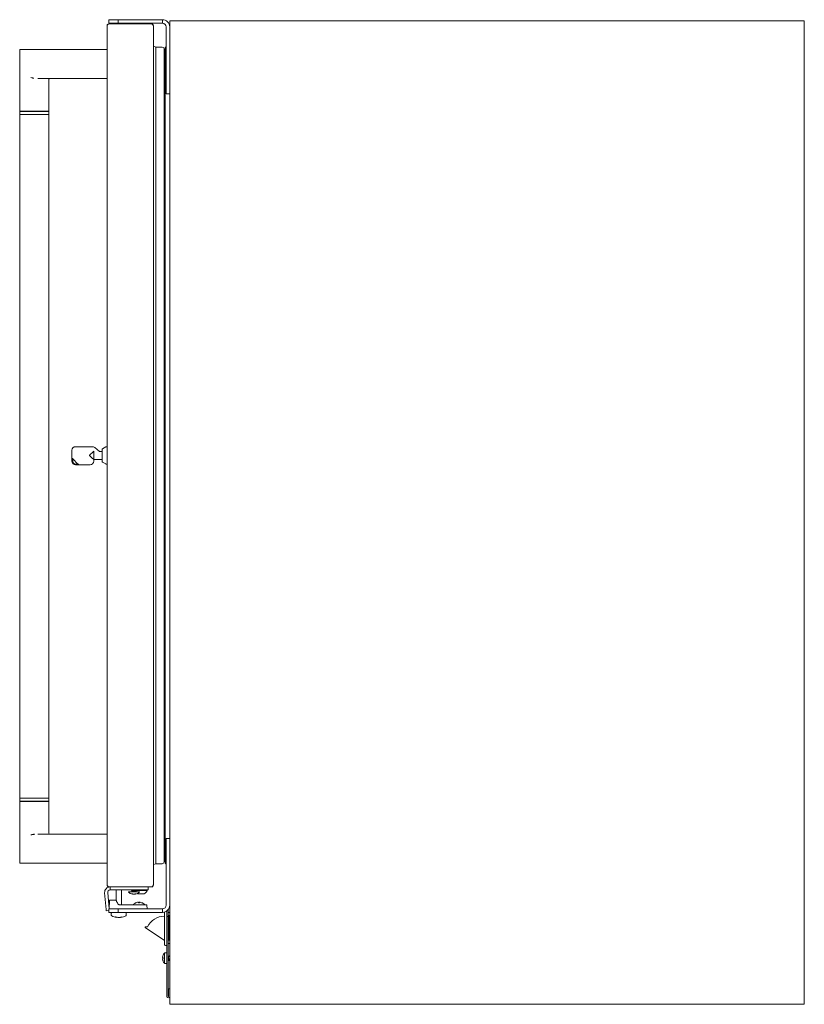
# Model space of a CAD drawing. Extents: x 5 to 61.4, y -5.9 to 58.1.
# Tile 2 of 3: x 34.5 to 61.4, y -5.9 to 27.9. Entities that reach past the tile are written whole.
import ezdxf

# ---------------------------------------------------------------- set-up
doc = ezdxf.new("R2010")
doc.units = 0
doc.header["$MEASUREMENT"] = 0

msp = doc.modelspace()

# ---------------------------------------------------------------- linework, layer by layer
at = {"color": 7, "lineweight": 13}
for p, q in [((37.567638, 27.760308), (39.037639, 27.760308)), ((37.883445, 27.905309), (37.568446, 27.905309)), ((37.568446, 27.905309), (37.568446, 27.780308)), ((37.883445, 27.780308), (37.568446, 27.780308)), ((37.65847, 27.761007), (37.658446, 27.760308)), ((37.84594, 27.905309), (37.803446, 27.905309)), ((38.013445, 27.905309), (37.84594, 27.905309)), ((37.883445, 27.905309), (37.929567, 27.905309)), ((37.883445, 27.780308), (37.883445, 27.905309)), ((37.883445, 27.780308), (37.929567, 27.780308)), ((37.960517, 27.905309), (37.929567, 27.905309)), ((37.929567, 27.780308), (37.960517, 27.780308)), ((37.960517, 27.905309), (39.408444, 27.905309)), ((37.960517, 27.780308), (39.408444, 27.780308)), ((38.15842, 27.761007), (38.158444, 27.760308)), ((39.408444, 27.780308), (39.408444, 27.905309)), ((39.658446, -5.911192), (39.658446, 27.865307)), ((61.438046, 27.865307), (39.658446, 27.865307)), ((61.438046, -5.911192), (61.438046, 27.865307)), ((37.507639, 27.700654), (37.507639, 27.700308)), ((37.507639, -1.819691), (37.507639, 27.700308)), ((39.093628, 27.700308), (39.097641, 27.700308)), ((39.097641, 27.700308), (39.097641, 27.682027)), ((39.097641, 27.682024), (39.097641, -1.801407)), ((39.533446, 25.489307), (39.533446, 27.655308)), ((39.533446, 27.269347), (39.533446, 27.567184)), ((39.658446, 25.489307), (39.658446, 27.655308)), ((39.533446, 26.942434), (39.533446, 27.286182)), ((34.507641, 24.759899), (34.507641, 26.854899)), ((34.537642, 26.884898), (34.896255, 26.884898)), ((34.896255, 26.884898), (37.507829, 26.8849)), ((39.180228, 26.965301), (39.097641, 26.990587)), ((39.399227, 26.965301), (39.180228, 26.965301)), ((39.180228, -1.084691), (39.180228, 26.965301)), ((39.461228, -1.022692), (39.461228, 26.903302)), ((39.490227, 26.770808), (39.461228, 26.770808)), ((39.505228, -1.069692), (39.505228, 26.950302)), ((39.533446, 26.965301), (39.520228, 26.965301)), ((34.964105, 25.888484), (34.947798, 25.893954)), ((34.987978, 25.898596), (34.960274, 25.902902)), ((37.507829, 25.884899), (35.134224, 25.884899)), ((35.507639, 24.759899), (35.507639, 25.854898)), ((39.533446, 25.444607), (39.533446, 25.786183)), ((39.533446, 25.489307), (39.533446, 25.364308)), ((39.533446, 25.442433), (39.533446, 25.444607)), ((39.658446, 25.364308), (39.533446, 25.364308)), ((39.658446, 25.364308), (39.658446, 25.489307)), ((34.507641, 24.759899), (35.007728, 24.759899)), ((35.007728, 24.7499), (34.507641, 24.7499)), ((34.507641, 24.649898), (34.507641, 24.7499)), ((34.695141, 24.7499), (34.695141, 24.759899)), ((35.007728, 24.759899), (35.507639, 24.759899)), ((35.507639, 24.7499), (35.007728, 24.7499)), ((35.320141, 24.7499), (35.320141, 24.759899)), ((35.507639, 24.649898), (35.507639, 24.7499)), ((34.507641, 24.649898), (35.507639, 24.649898)), ((34.507641, 1.1699), (34.507641, 24.649898)), ((34.507641, 24.649898), (35.007728, 24.649898)), ((35.007728, 24.649898), (35.507639, 24.649898)), ((35.507639, 24.649898), (35.507639, 1.1699)), ((36.422638, 13.240308), (37.00326, 13.240308)), ((37.082082, 13.212322), (37.245817, 13.079289)), ((37.345197, 13.166741), (37.4665, 13.234671)), ((37.507639, 13.235308), (37.468944, 13.235308)), ((37.507639, 12.645308), (37.507639, 13.235308)), ((36.297639, 12.740308), (36.297639, 13.115309)), ((37.047638, 13.07533), (37.047638, 12.940309)), ((37.047638, 12.940309), (37.047638, 12.804198)), ((37.245825, 13.079283), (37.246147, 13.079036)), ((37.250479, 13.077808), (37.34264, 13.077808)), ((37.34264, 13.162378), (37.34264, 12.718239)), ((37.507639, 13.006975), (37.507656, 13.006464)), ((36.317638, 12.849943), (36.32764, 12.8258)), ((36.32764, 12.8258), (36.32764, 12.740308)), ((36.508131, 12.645308), (36.32764, 12.8258)), ((36.422638, 12.645308), (36.508131, 12.645308)), ((36.922639, 12.615308), (36.422638, 12.615308)), ((36.508131, 12.645308), (36.532276, 12.635308)), ((37.04865, 12.804198), (37.037639, 12.789058)), ((37.047638, 12.804198), (37.04865, 12.804198)), ((37.047638, 12.802809), (37.047638, 12.740308)), ((37.047638, 12.802809), (37.34264, 12.802809)), ((37.345197, 12.713877), (37.4665, 12.645946)), ((37.507639, 12.645308), (37.468944, 12.645308)), ((34.507641, 1.1699), (35.507639, 1.1699)), ((35.007728, 1.1699), (34.507641, 1.1699)), ((34.507641, 1.1699), (34.507641, 1.069898)), ((34.507641, 1.069898), (35.007728, 1.069898)), ((35.007728, 1.0599), (34.507641, 1.0599)), ((34.507641, 1.0599), (34.507641, -1.035101)), ((34.695141, 1.069898), (34.695141, 1.0599)), ((35.507639, 1.1699), (35.007728, 1.1699)), ((35.007728, 1.069898), (35.507639, 1.069898)), ((35.507639, 1.0599), (35.007728, 1.0599)), ((35.320141, 1.069898), (35.320141, 1.0599)), ((35.507639, 1.1699), (35.507639, 1.069898)), ((35.507639, 1.0599), (35.507639, -0.035102)), ((34.923242, -0.082736), (34.93674, -0.077976)), ((34.93674, -0.077976), (34.947801, -0.074155)), ((37.507829, -0.065101), (35.134224, -0.065101)), ((39.533446, -0.215692), (39.533446, -0.340692)), ((39.533446, -0.215692), (39.658446, -0.215692)), ((39.533446, -0.621581), (39.533446, -0.293817)), ((39.658446, -0.340692), (39.658446, -0.215692)), ((39.533446, -2.506692), (39.533446, -0.340692)), ((39.533446, -0.637567), (39.533446, -0.621581)), ((39.658446, -2.506692), (39.658446, -0.340692)), ((39.461228, -0.890198), (39.490227, -0.890198)), ((34.896255, -1.065102), (34.537642, -1.065102)), ((37.507829, -1.065102), (34.896255, -1.065102)), ((39.097641, -1.109977), (39.180228, -1.084691)), ((39.180228, -1.084691), (39.399227, -1.084691)), ((39.520228, -1.084691), (39.533446, -1.084691)), ((37.507639, -1.819691), (37.507641, -1.820263)), ((37.567638, -1.879691), (39.037639, -1.879691)), ((37.607638, -1.879691), (37.607638, -1.984693)), ((37.85764, -1.984693), (37.607638, -1.984693)), ((37.813447, -1.984693), (37.813447, -2.33299)), ((37.85764, -1.984693), (38.667641, -1.984693)), ((38.003444, -1.984693), (38.003444, -2.491693)), ((38.363619, -2.011435), (38.346731, -1.996181)), ((38.363619, -2.042686), (38.346731, -2.027432)), ((38.346735, -1.995436), (38.357217, -1.985973)), ((38.346735, -2.026687), (38.364147, -2.010957)), ((38.488416, -1.996282), (38.501246, -1.98469)), ((38.488416, -2.027533), (38.505826, -2.011808)), ((38.505821, -2.011063), (38.489192, -1.996039)), ((38.505821, -2.042311), (38.489192, -2.02729)), ((38.498766, -2.004692), (38.672639, -2.004692)), ((38.91764, -1.984693), (38.667641, -1.984693)), ((38.672639, -2.004692), (38.886639, -2.004692)), ((38.886639, -1.984693), (38.886639, -2.004692)), ((38.91764, -1.879691), (38.91764, -1.984693)), ((39.093628, -1.819691), (39.097641, -1.819691)), ((39.097641, -1.801409), (39.097641, -1.819691)), ((39.533446, -2.13054), (39.533446, -1.793816)), ((37.473726, -2.656711), (37.423343, -2.080816)), ((37.576938, -2.631692), (37.527944, -2.071663)), ((37.593417, -2.346167), (37.583445, -2.631692)), ((37.705232, -2.331692), (37.608407, -2.331692)), ((37.705232, -2.331692), (37.811188, -2.331692)), ((38.23828, -2.044692), (38.533847, -2.044692)), ((38.23828, -2.044692), (38.23828, -2.056022)), ((38.361403, -2.04469), (38.364147, -2.042207)), ((38.377167, -2.12788), (38.377702, -2.123089)), ((38.385464, -2.125359), (38.385137, -2.12788)), ((38.456873, -2.121563), (38.456692, -2.12788)), ((38.46598, -2.116783), (38.467422, -2.12788)), ((38.504014, -2.044692), (38.505826, -2.043058)), ((38.533847, -2.044692), (38.614278, -2.044692)), ((38.56564, -2.114693), (38.672639, -2.114693)), ((38.614278, -2.044692), (38.614278, -2.056022)), ((38.672639, -2.114693), (38.779638, -2.114693)), ((39.533446, -2.137567), (39.533446, -2.13054)), ((39.533446, -2.406289), (39.533446, -2.137547)), ((37.473726, -2.656711), (37.477215, -2.696557)), ((37.568446, -2.688577), (37.477215, -2.696557)), ((37.568446, -2.631692), (37.883445, -2.631692)), ((37.568446, -2.756691), (37.568446, -2.631692)), ((37.929639, -2.631692), (37.583445, -2.631692)), ((37.929567, -2.631692), (37.883445, -2.631692)), ((37.883445, -2.631692), (37.883445, -2.756691)), ((37.928378, -2.491691), (37.917622, -2.491691)), ((37.928378, -2.491691), (38.615444, -2.491691)), ((37.960517, -2.631692), (37.929567, -2.631692)), ((37.929639, -2.631692), (38.616708, -2.631692)), ((39.408444, -2.631692), (37.960517, -2.631692)), ((38.410445, -2.491691), (38.410445, -2.480361)), ((38.600906, -2.491691), (38.410445, -2.491691)), ((38.786446, -2.491691), (38.600906, -2.491691)), ((38.612632, -2.420914), (38.614149, -2.408503)), ((38.61542, -2.408503), (38.613877, -2.420976)), ((38.85907, -2.491691), (38.615444, -2.491691)), ((38.878445, -2.631692), (38.616708, -2.631692)), ((38.693093, -2.42089), (38.69329, -2.420604)), ((38.693307, -2.420606), (38.693434, -2.42101)), ((38.786446, -2.491691), (38.786446, -2.480361)), ((38.874062, -2.506168), (38.878445, -2.631692)), ((39.408444, -2.631692), (39.408444, -2.756691)), ((39.533446, -2.418566), (39.533446, -2.406289)), ((39.606708, -2.658982), (39.606708, -2.774192)), ((39.658446, -2.507545), (39.658446, -2.519192)), ((37.568446, -2.756691), (37.883445, -2.756691)), ((37.652694, -2.776691), (37.652694, -2.84648)), ((37.840052, -2.931528), (37.83986, -2.932098)), ((37.83986, -2.932098), (37.839927, -2.931528)), ((37.842342, -2.9212), (37.840052, -2.931526)), ((37.929567, -2.756691), (37.883445, -2.756691)), ((37.929567, -2.756691), (37.960517, -2.756691)), ((39.408444, -2.756691), (37.960517, -2.756691)), ((37.974507, -2.921025), (37.976838, -2.931526)), ((37.976838, -2.931528), (37.977031, -2.932098)), ((38.164197, -2.776691), (38.164197, -2.84648)), ((39.477909, -3.863191), (39.477909, -2.753193)), ((39.533475, -2.723192), (39.558908, -2.723192)), ((39.558908, -2.706347), (39.558908, -2.774192)), ((39.558908, -3.893192), (39.558908, -2.723192)), ((39.558908, -2.899192), (39.558908, -2.774192)), ((39.558908, -2.899192), (39.558908, -3.024191)), ((39.558908, -2.899192), (39.606708, -2.899192)), ((39.558908, -5.644423), (39.558908, -3.024191)), ((39.606708, -2.774192), (39.606708, -2.899192)), ((39.622908, -2.866192), (39.606708, -2.866192)), ((39.606708, -3.024191), (39.606708, -2.899192)), ((39.606708, -5.644423), (39.606708, -3.024191)), ((39.658453, -2.759193), (39.606715, -2.759193)), ((39.654909, -2.866192), (39.622908, -2.866192)), ((39.622908, -3.712192), (39.622908, -2.866192)), ((39.658453, -2.866192), (39.654909, -2.866192)), ((39.654909, -3.712192), (39.654909, -2.866192)), ((39.477909, -3.723193), (38.814543, -3.277648)), ((38.822908, -3.250197), (38.894288, -3.250197)), ((39.622908, -3.712192), (39.606708, -3.712192)), ((39.654909, -3.712192), (39.622908, -3.712192)), ((39.658453, -3.712192), (39.654909, -3.712192)), ((39.507908, -3.893192), (39.558908, -3.893192)), ((39.658453, -3.819191), (39.606717, -3.819191)), ((39.41327, -4.297675), (39.426176, -4.300049)), ((39.425957, -4.303329), (39.413339, -4.301205)), ((39.425496, -4.231464), (39.425465, -4.231639)), ((39.425496, -4.32369), (39.425465, -4.32777)), ((39.478909, -4.315681), (39.478909, -4.142692)), ((39.558908, -4.142692), (39.478909, -4.142692)), ((39.478909, -4.504515), (39.478909, -4.315681)), ((39.558908, -4.315681), (39.558908, -4.142692)), ((39.558908, -4.504692), (39.558908, -4.315681)), ((39.606648, -4.391448), (39.621649, -4.416699)), ((39.644636, -4.254691), (39.606708, -4.254691)), ((39.606708, -4.328565), (39.609176, -4.349019)), ((39.607376, -4.392691), (39.606708, -4.392691)), ((39.617045, -4.299485), (39.620616, -4.320638)), ((39.620616, -4.320638), (39.624187, -4.342089)), ((39.640549, -4.392676), (39.626301, -4.41666)), ((39.638465, -4.392623), (39.638955, -4.392691)), ((39.658446, -4.392691), (39.638955, -4.392691)), ((39.642973, -4.254893), (39.657348, -4.230683)), ((39.425496, -4.415918), (39.425465, -4.415742)), ((39.478909, -4.504692), (39.478909, -4.504515)), ((39.558908, -4.504692), (39.478909, -4.504692)), ((39.610644, -5.644423), (39.610644, -5.384192)), ((39.610644, -5.384192), (39.658446, -5.384192)), ((39.658446, -5.644423), (39.658446, -5.384192)), ((61.438046, -5.911192), (39.658446, -5.911192))]:
    msp.add_line(p, q, dxfattribs=at)
for points in [[(37.507639, 27.700308), (37.508055, 27.704888), (37.50934, 27.709425), (37.514141, 27.718222), (37.518436, 27.723566), (37.523472, 27.728714), (37.531082, 27.735293), (37.548275, 27.747752), (37.567638, 27.760308)], [(39.037639, 27.760308), (39.061433, 27.739981), (39.07258, 27.729334), (39.08007, 27.721171), (39.086525, 27.712832), (39.092446, 27.702865), (39.09631, 27.692549), (39.097641, 27.682024)], [(36.907012, 12.940309), (36.907594, 12.944672), (36.908541, 12.947463), (36.911304, 12.952689), (36.917753, 12.961121), (36.929432, 12.973308), (36.949477, 12.991894), (36.980764, 13.019326), (37.055626, 13.083186)], [(37.047638, 12.804198), (36.996671, 12.847599), (36.970208, 12.870444), (36.939044, 12.898229), (36.925513, 12.911197), (36.919027, 12.918064), (36.914317, 12.923649), (36.910249, 12.929679), (36.907438, 12.936602), (36.907012, 12.940309)], [(37.047638, 13.07533), (37.047662, 13.075455), (37.047866, 13.075825), (37.049926, 13.078086), (37.054222, 13.081986), (37.055626, 13.083186)], [(37.567638, -1.879691), (37.544003, -1.86422), (37.53282, -1.856048), (37.525236, -1.849721), (37.518652, -1.843194), (37.511952, -1.834231), (37.509636, -1.829562), (37.50816, -1.8248), (37.507639, -1.819691)], [(39.097641, -1.801407), (39.096281, -1.812052), (39.09233, -1.822481), (39.086289, -1.832552), (39.07984, -1.840825), (39.072374, -1.848928), (39.061284, -1.859501), (39.037639, -1.879691)], [(37.811188, -2.331692), (37.811375, -2.331718), (37.811981, -2.331966), (37.815657, -2.33528), (37.818524, -2.339389), (37.820199, -2.34263), (37.82203, -2.347376)], [(37.899434, -2.479902), (37.880581, -2.454692), (37.863015, -2.429483), (37.85471, -2.41649), (37.839339, -2.389161), (37.832786, -2.375421), (37.827009, -2.361529), (37.82203, -2.347376)], [(37.788764, -2.913638), (37.78785, -2.913093), (37.787627, -2.912833), (37.787601, -2.912723), (37.787608, -2.912672)], [(37.839927, -2.931528), (37.839906, -2.931478), (37.839862, -2.931439), (37.839711, -2.931353), (37.838226, -2.930853), (37.83589, -2.930255)], [(37.980818, -2.930255), (37.977852, -2.931045), (37.977011, -2.931367), (37.976886, -2.931446), (37.976853, -2.93148), (37.976838, -2.931528)], [(38.028805, -2.912677), (38.028812, -2.912737), (38.028771, -2.912864), (38.028668, -2.913004), (38.028303, -2.91329), (38.027666, -2.913638)]]:
    msp.add_lwpolyline(points, dxfattribs=at)
for centre, radius, start, end in [((37.567638, 27.700308), 0.06, 90.000003, 180.000005), ((37.678458, 27.760308), 0.02, 90.000003, 178.000003), ((38.138433, 27.760308), 0.02, 2, 90.000003), ((39.037639, 27.700308), 0.06, 0, 90.000003), ((39.408444, 27.655308), 0.25, 360, 90.000003), ((39.408444, 27.655308), 0.125, 0, 90.000003), ((34.537642, 26.854899), 0.03, 90.000003, 179.999995), ((39.399227, 26.903302), 0.062, 0.000077, 90.000003), ((39.490227, 26.785807), 0.015, 269.999997, 0), ((39.520228, 26.950302), 0.015, 90.000003, 179.999995), ((35.879238, 31.561486), 5.732724, 260.054627, 260.775581), ((35.828151, 28.449419), 2.702863, 249.670957, 250.991233), ((35.53764, 25.854898), 0.03, 90.000003, 180.000005), ((36.422638, 13.115309), 0.125, 90.000003, 179.999995), ((37.00326, 13.115309), 0.125, 50.906141, 90.000003), ((37.468944, 13.230308), 0.005, 90.000003, 119.248833), ((37.250479, 13.085807), 0.007999, 230.902963, 270.004307), ((37.347638, 13.162378), 0.005, 119.248833, 180.000005), ((36.422638, 12.740308), 0.125, 179.999995, 269.999997), ((36.422638, 12.740308), 0.095, 180.000005, 269.999997), ((36.922639, 12.740308), 0.125, 269.999997, 360), ((37.347638, 12.718239), 0.005, 180.000005, 240.751167), ((37.468944, 12.650309), 0.005, 240.751167, 269.999997), ((36.184342, -3.612243), 3.74804, 109.661925, 110.216406), ((35.879219, -5.741568), 5.732602, 99.224405, 99.945386), ((35.336107, -1.200905), 1.191774, 106.068002, 109.015201), ((35.342878, -2.451681), 2.399277, 97.967828, 99.175938), ((35.53764, -0.035102), 0.03, 180.000005, 269.999997), ((39.490227, -0.905199), 0.015, 0, 90.000003), ((34.537642, -1.035101), 0.03, 179.999995, 269.999997), ((39.399227, -1.022692), 0.062, 269.999997, 360), ((39.520228, -1.069692), 0.015, 180.000005, 269.999997), ((37.607638, -2.064692), 0.185, 90.126074, 184.999994), ((37.567638, -1.819691), 0.06, 179.999995, 269.999997), ((37.607638, -2.064692), 0.08, 90.000003, 184.999994), ((38.346976, -1.995811), 0.000441, 122.48163, 236.672533), ((38.346976, -2.027062), 0.000441, 122.48163, 236.672533), ((38.539792, -3.991767), 2.007025, 93.047401, 95.114578), ((38.539792, -4.023017), 2.007025, 93.047401, 95.114578), ((38.515464, -3.235118), 1.234762, 93.893934, 96.527245), ((38.338897, -0.290945), 1.699218, 273.177763, 274.597992), ((38.505581, -2.011438), 0.000441, 303.327462, 57.518362), ((38.672639, -1.903569), 0.236689, 296.876539, 334.707574), ((38.672639, -1.903569), 0.236689, 296.876539, 334.707574), ((39.037639, -1.819691), 0.06, 269.999997, 0), ((37.608407, -2.346691), 0.015, 90.000003, 178.000003), ((38.243278, -2.056022), 0.005, 179.999964, 227.225426), ((38.426278, -1.858223), 0.274468, 227.225412, 260.211729), ((38.348466, -2.028688), 0.087092, 264.457948, 270.012046), ((38.416705, -1.949299), 0.182907, 245.225064, 257.515908), ((38.348458, -2.026129), 0.089651, 270.017681, 275.465549), ((38.515464, -3.266366), 1.234762, 93.893934, 96.527245), ((38.381155, -2.119994), 0.008837, 243.170393, 259.975431), ((38.38103, -2.119352), 0.009457, 261.390121, 295.704335), ((38.418238, -1.860962), 0.267856, 265.208859, 274.793254), ((38.434333, -1.861527), 0.26729, 268.271912, 274.798267), ((38.404118, -2.01002), 0.123394, 287.206596, 301.381657), ((38.414679, -1.931967), 0.200368, 282.103776, 285.164336), ((38.471526, -2.119347), 0.009461, 244.306472, 278.589705), ((38.480571, -1.933305), 0.182475, 266.170194, 269.994267), ((38.426278, -1.858223), 0.274468, 279.788273, 312.774593), ((38.480566, -1.935865), 0.179917, 269.995592, 273.855844), ((38.505581, -2.042686), 0.000441, 303.349882, 57.625664), ((38.672639, -1.903569), 0.236689, 238.08182, 243.123456), ((38.609278, -2.056022), 0.005, 312.774576, 0.000035), ((37.923262, -2.461697), 0.029989, 217.380514, 270.122319), ((38.415446, -2.480361), 0.005, 132.774602, 180.000022), ((38.598445, -2.67816), 0.274468, 110.219678, 132.774615), ((38.598111, -2.679434), 0.275213, 100.120348, 110.116802), ((38.565501, -2.540447), 0.132882, 89.780535, 96.806177), ((38.566443, -2.54959), 0.142023, 83.40941, 96.574831), ((38.59969, -2.689803), 0.269199, 90.000132, 93.152429), ((38.599688, -2.68973), 0.269128, 86.847174, 90.000023), ((38.991483, -2.479318), 0.383924, 169.370865, 171.26478), ((38.630559, -2.551714), 0.14415, 89.813962, 96.537279), ((38.245307, -2.387054), 0.370736, 354.744839, 356.68331), ((38.631299, -2.542364), 0.134798, 83.251509, 96.765537), ((38.598445, -2.67816), 0.274468, 47.225386, 69.78032), ((38.781445, -2.480361), 0.005, 359.999983, 47.225403), ((38.85907, -2.506692), 0.015, 2, 90.000003), ((39.408444, -2.506692), 0.25, 269.999997, 360), ((39.408444, -2.506692), 0.125, 269.999997, 360), ((37.672696, -2.776691), 0.02, 90.000003, 180.000005), ((37.682697, -2.84648), 0.03, 179.999995, 240.421406), ((37.914695, -2.43773), 0.5, 240.421406, 261.392293), ((37.788595, -2.91421), 0.00186, 73.421965, 122.67853), ((37.890404, -2.700534), 0.236102, 244.50105, 256.650468), ((37.802254, -2.669334), 0.243411, 266.910464, 273.095951), ((37.815537, -2.931225), 0.018849, 68.957323, 90.414663), ((37.942894, -2.62492), 0.312882, 247.331255, 257.397308), ((37.887765, -2.86476), 0.066812, 258.655333, 267.720456), ((37.90826, -2.462778), 0.46932, 267.172559, 272.827668), ((37.908609, -2.462134), 0.469964, 269.976918, 272.826091), ((37.928791, -2.865259), 0.06631, 272.26579, 281.381114), ((37.929125, -2.86476), 0.066812, 272.279546, 281.344668), ((37.873804, -2.627369), 0.31045, 282.666071, 292.766534), ((37.876678, -2.634501), 0.302942, 282.503431, 288.848239), ((37.902195, -2.43773), 0.5, 278.607702, 299.578596), ((37.926576, -2.703014), 0.233627, 283.42552, 295.638765), ((38.0007, -2.93117), 0.018792, 89.541861, 111.071566), ((38.014144, -2.663392), 0.249354, 266.94344, 269.991494), ((38.014132, -2.669598), 0.243145, 269.993973, 273.093752), ((38.027803, -2.914236), 0.001887, 57.313388, 106.510639), ((38.144195, -2.776691), 0.02, 0.000001, 90.000003), ((38.134194, -2.84648), 0.03, 299.578596, 359.999999), ((39.477909, -3.530735), 0.647544, 90.000003, 154.326977), ((39.507908, -2.753193), 0.03, 167.379345, 180.000005), ((38.822908, -3.265196), 0.015, 90.000003, 236.113045), ((39.507908, -3.863191), 0.03, 180.000005, 269.999997), ((39.419604, -4.383052), 0.085636, 85.475016, 94.242137), ((39.683869, -4.322534), 0.273476, 188.317553, 199.675817), ((39.453894, -4.441288), 0.103416, 105.436927, 113.093227), ((39.452753, -4.20922), 0.100091, 246.805624, 254.397373), ((39.680901, -4.32231), 0.270483, 160.230719, 171.572781), ((39.681089, -4.325026), 0.270674, 188.431085, 199.428168), ((39.426512, -4.23151), 0.001059, 187.164727, 230.073601), ((39.694694, -4.319609), 0.269229, 175.323347, 180.000938), ((39.694819, -4.32777), 0.269354, 179.999841, 182.973422), ((39.695209, -4.319609), 0.269743, 180.000733, 184.672377), ((39.426649, -4.232159), 0.001356, 102.220953, 148.96006), ((39.679255, -4.323692), 0.27, 137.904347, 160.026742), ((39.570207, -4.276496), 0.041018, 14.632755, 27.099616), ((40.428818, -4.255318), 0.824959, 186.521828, 189.960159), ((39.292439, -4.350896), 0.328621, 8.999554, 14.94978), ((40.066324, -4.272413), 0.447572, 188.955411, 193.601716), ((39.333818, -4.350896), 0.328621, 8.999554, 14.94978), ((39.662879, -4.233742), 0.006316, 134.595298, 151.046615), ((39.427144, -4.416206), 0.001757, 116.154416, 164.598434), ((39.679255, -4.323692), 0.27, 199.973258, 222.095653), ((39.625528, -4.414892), 0.004262, 205.009115, 240.820862), ((39.608678, -5.644423), 0.049769, 180.000005, 360), ((39.608678, -5.644423), 0.001969, 180.000005, 360)]:
    msp.add_arc(centre, radius, start, end, dxfattribs=at)
for centre, major_axis, ratio, start_param, end_param in [((38.426278, -1.995369), (0.079749, 0.000447), 0.065068, 2.532077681, 3.068965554), ((38.426278, -2.026617), (0.079749, 0.000447), 0.065068, 2.532077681, 3.068965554), ((38.426278, -2.010993), (0.062395, 0.000447), 0.083162, 2.531845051, 3.048518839), ((38.426278, -2.000576), (0.062395, 0.004282), 0.047537, 4.794678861, 5.841876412), ((38.426278, -2.0162), (0.079749, 0.004277), 0.037261, 4.795942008, 5.843139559), ((38.426278, -1.995369), (0.062395, -0.000447), 0.083162, 5.845735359, 6.192770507), ((38.426278, -2.026617), (0.062395, -0.000447), 0.083162, 5.845735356, 6.192770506), ((38.426278, -2.010993), (0.079749, -0.000447), 0.065068, 5.845502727, 6.212161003), ((38.416825, -1.860253), (-0.057484, 0.267865), 0.814021, 2.615299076, 2.790743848), ((38.426278, -2.042244), (0.062395, 0.000447), 0.083162, 2.531845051, 3.048557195), ((38.426278, -2.031827), (0.062395, 0.004282), 0.047537, 4.794678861, 5.841876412), ((38.41273, -1.860253), (-0.040562, 0.270943), 0.567906, 3.234683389, 3.410128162), ((38.426278, -2.042244), (0.079749, -0.000447), 0.065068, 5.87966239, 6.212164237), ((38.536161, -2.685809), (0.032565, -0.265205), 0.013, 3.084563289, 3.139996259), ((38.598229, -2.676132), (0.272419, 0.029061), 0.992461, 1.641630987, 1.817075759), ((38.614963, -2.676132), (0.033392, -0.271921), 0.013, 2.786641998, 2.96208677), ((38.597628, -2.685809), (0.26569, -0.028343), 0.992461, 1.673167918, 1.72406983), ((38.598229, -2.676132), (0.272419, 0.029061), 0.992461, 1.110367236, 1.285812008), ((39.674317, -4.310094), (-0.253056, -0.091908), 0.705532, 5.988454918, 6.069721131), ((39.674317, -4.338093), (0.25467, -0.087326), 0.666105, 3.32226742, 3.403533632), ((39.674317, -4.337288), (0.253056, -0.091908), 0.705532, 3.38771551, 3.436323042), ((39.674317, -4.309289), (-0.25467, -0.087326), 0.666105, 6.053643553, 6.102510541), ((39.634897, -4.32369), (0.004152, -0.068999), 0.156236, 5.601189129, 6.229501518), ((39.647714, -4.323692), (0.003162, -0.068999), 0.161042, 2.550168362, 3.134212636), ((39.619886, -4.323692), (0.004104, -0.094999), 0.11367, 5.60567615, 6.073098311), ((39.627027, -4.323692), (-0.003124, -0.094999), 0.117081, 6.242756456, 6.494217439)]:
    msp.add_ellipse(centre, major_axis=major_axis, ratio=ratio, start_param=start_param, end_param=end_param, dxfattribs=at)

doc.saveas('drawing.dxf')
